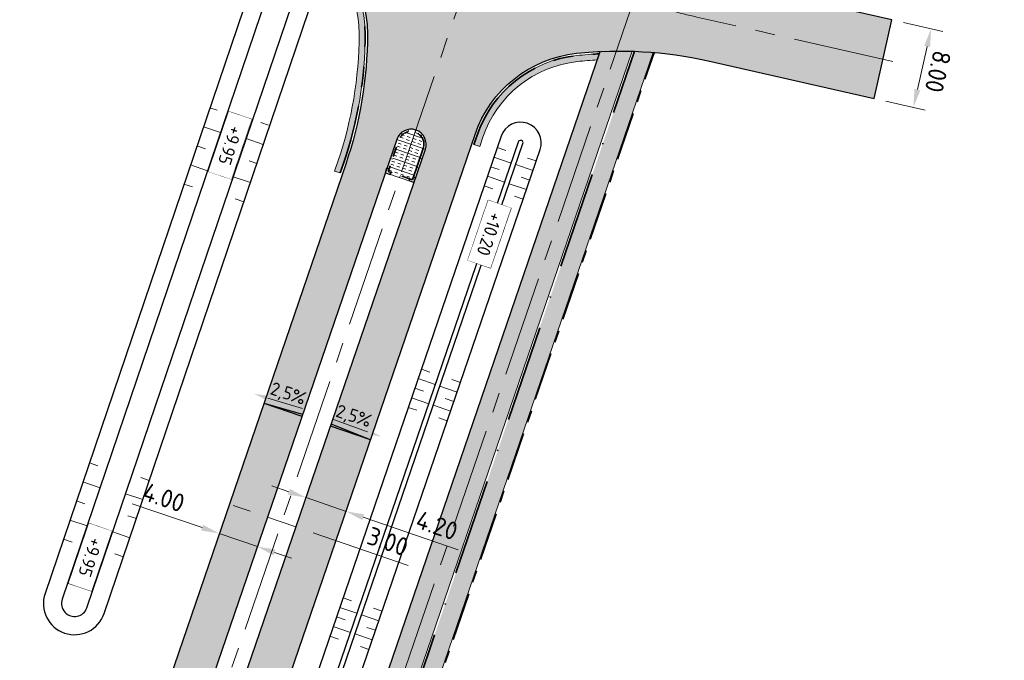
# Model space of a CAD drawing. Header units: metres. Extents: x 232559 to 234458, y 552925 to 554400.
# Tile 15 of 45: x 233180 to 233278, y 553568 to 553631. Entities that reach past the tile are written whole.
import ezdxf
from ezdxf.enums import TextEntityAlignment as Align

# ---------------------------------------------------------------- set-up
doc = ezdxf.new("R2010")
doc.units = ezdxf.units.M
for name, pattern in [('AM-AS', [16, 10, -2, 2, -2]), ('VH-GELEIDEBAND_70X200', [20, 12, -4, 0, -4]), ('VH-OPSLUITBAND_80X200', [14, 8, -2, 2, -2]), ('VH-RWSBAND', [24, 10, -2, 2, -2, 2, -2, 2, -2])]:
    doc.linetypes.add(name, pattern=pattern)
doc.layers.get('Defpoints').update_dxf_attribs({"color": 241})
for name, color, linetype, lineweight in [('N-AL-HOOGTELABEL-S', 7, 'Continuous', 9), ('N-WE-AM-AS_WEG-G', 7, 'AM-AS', 13), ('N-WE-GW-WATERGANG_BODEM-G', 144, 'Continuous', 25), ('N-WE-VH-KANTOPSLUITING_DEELSTREEP-G', 7, 'Continuous', 9), ('N-WE-VH-KANTOPSLUITING_ELEMENT_HOEKSTUK-S', 7, 'Continuous', 25), ('N-WE-VH-KANTOPSLUITING_VOORKANTBAND-G', 7, 'Continuous', 13), ('N-WE-VH-KANTVERHARDING-G', 7, 'Continuous', 25), ('N-WE-VH-KANTVERHARDING-GV', 7, 'Continuous', 25), ('N-WE-VH-KANTVERHARDING_BOCHTVERBREDING-A', 254, 'Continuous', 25), ('N-WE-VH-KANTVERHARDING_BOCHTVERBREDING-G', 251, 'Continuous', 18), ('N-WE-VH-M', 7, 'Continuous', 18), ('N-WE-VH-VERHARDING_BETON_CRETEPRINT-A', 241, 'Continuous', 5), ('N-WE-VH-VERHARDING_MIDDENGELEIDER-S', 7, 'Continuous', 25), ('X-XX-AL-AFSCHOT-S', 7, 'Continuous', 25)]:
    doc.layers.add(name, color=color, linetype=linetype, lineweight=lineweight)
for name, color, linetype, lineweight, true_color in [('N-WE-GW-GRONDWERK-S', 7, 'Continuous', 18, 0x004c00), ('N-WE-GW-TALUDARCERING_KORT-G', 7, 'Continuous', 18, 0x004c00), ('N-WE-GW-TALUDARCERING_LANG-G', 7, 'Continuous', 13, 0x004c00), ('N-WE-GW-WATERGANG_INSTEEK-G', 7, 'Continuous', 25, 0x004c00), ('N-WE-VH-KANTOPSLUITING_GELEIDEBAND_70X200-G', 20, 'VH-GELEIDEBAND_70X200', 35, 0xff3f00), ('N-WE-VH-KANTOPSLUITING_OPSLUITBAND_80X200-G', 150, 'VH-OPSLUITBAND_80X200', 35, 0x007fff), ('N-WE-VH-KANTOPSLUITING_TROTTOIRBAND_RWS_115-225x250-G', 7, 'VH-RWSBAND', 35, 0x2db300), ('N-WE-VH-VERHARDING_ASFALT_HOOFDRIJBAAN-A', 7, 'Continuous', 5, 0xc7c7c7), ('N-WE-VH-VERHARDING_ASFALT_ROOD-A', 7, 'Continuous', 5, 0xc99292), ('N-WE-VH-VERHARDING_TEGEL-A', 250, 'Continuous', 5, 0x333333)]:
    doc.layers.add(name, color=color, linetype=linetype, lineweight=lineweight, true_color=true_color)
doc.styles.add('NLCS-ISO', font='NLCS-ISO.ttf')
doc.styles.add('NLCS-ISO-ANNOTATIEF-T18', font='NLCS-ISO.ttf', dxfattribs={"height": 1.8})
doc.dimstyles.new('NLCS-ANNOTATIEF-T18-PIJL_A_L2_H2', dxfattribs={"dimtxt": 1.8, "dimasz": 1.8, "dimexe": 2, "dimexo": 2, "dimgap": 0.7, "dimtad": 1, "dimzin": 0, "dimdsep": 46, "dimtxsty": 'NLCS-ISO-ANNOTATIEF-T18', "dimcen": 0, "dimdle": 2, "dimse1": 1, "dimse2": 1, "dimclrd": 256, "dimclre": 251, "dimazin": 0, "dimtfac": 1, "dimtofl": 0, "dimtmove": 0, "dimatfit": 3, "dimfxl": 2, "dimtfillclr": 256, "dimtolj": 1, "dimtzin": 0, "dimlwd": 9, "dimlwe": 9, "dimarcsym": 0})
doc.dimstyles.new('NLCS-ANNOTATIEF-T18-PIJL_L2_H2_A', dxfattribs={"dimtxt": 1.8, "dimasz": 1.8, "dimexe": 1.2, "dimexo": 1.2, "dimgap": 0.7, "dimtad": 1, "dimzin": 0, "dimdsep": 46, "dimtxsty": 'NLCS-ISO-ANNOTATIEF-T18', "dimcen": 0, "dimdle": 2, "dimclrd": 7, "dimclre": 251, "dimclrt": 7, "dimazin": 0, "dimtfac": 1, "dimtofl": 0, "dimtmove": 0, "dimatfit": 3, "dimfxl": 2, "dimtfillclr": 256, "dimtolj": 1, "dimtzin": 0, "dimlwd": 9, "dimlwe": 9, "dimarcsym": 0})

# ---------------------------------------------------------------- blocks, each defined once
blk = doc.blocks.new('S04')
at = {"layer": 'N-WE-GW-TALUDARCERING_KORT-G'}
for p, q in [((0, 0.501744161), (0.5017441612, 0.5018410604)), ((0, 0), (0.5017441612, 0)), ((0, -0.5017441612), (0.5018410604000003, -0.5017441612))]:
    blk.add_line(p, q, dxfattribs=at)
at = {"layer": 'N-WE-GW-TALUDARCERING_LANG-G'}
for p, q in [((0, 0.2508720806), (1.003585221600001, 0.2508720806)), ((0, -0.2508720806), (1.003585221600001, -0.2508720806))]:
    blk.add_line(p, q, dxfattribs=at)
blk = doc.blocks.new('S afschot 2.5%')
at = {"color": 7, "linetype": 'Continuous', "lineweight": 18}
blk.add_lwpolyline([(-2.499618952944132, 0.7375095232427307), (2.499618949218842, 0.862490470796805)], dxfattribs=at)
at = {"color": 7, "linetype": 'Continuous'}
blk.add_solid([(-2.491288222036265, 0.4042803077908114), (-4.498994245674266, 0.6875251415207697), (-2.507949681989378, 1.070738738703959)], dxfattribs=at)
at = {"style": 'NLCS-ISO'}
blk.add_text('2,5%%%', height=1.8, dxfattribs=at).set_placement((-1.862645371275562e-09, 0.7999999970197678), align=Align.BOTTOM_CENTER)
blk = doc.blocks.new('Symbool afschot 2.5% driehoek')
h = blk.add_hatch(color=256)
h.dxf.hatch_style = 1
h.paths.add_polyline_path([(0.04999999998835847, 0), (0, 0), (-2.91038304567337e-11, 1)])
for q in [(0, 0), (0.04999999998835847, 0)]:
    blk.add_line((-2.91038304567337e-11, 1), q)
blk = doc.blocks.new('*U5')
at = {"color": 7, "linetype": 'Continuous', "lineweight": 18}
blk.add_lwpolyline([(2.499618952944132, 0.7375095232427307), (-2.499618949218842, 0.862490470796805)], dxfattribs=at)
at = {"color": 7, "linetype": 'Continuous'}
blk.add_solid([(2.491288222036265, 0.4042803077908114), (4.498994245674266, 0.6875251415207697), (2.507949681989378, 1.070738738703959)], dxfattribs=at)
at = {"style": 'NLCS-ISO'}
blk.add_text('2,5%%%', height=1.8, dxfattribs=at).set_placement((-1.862645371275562e-09, 0.7999999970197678), align=Align.BOTTOM_CENTER)
blk = doc.blocks.new('SVH-KANTOPSLUITING_HOEK_UITWENDIG_115-225')
for p, q in [((0, 0), (0, 0.5000000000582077)), ((0, 0.5000000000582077), (0.225, 0.5000000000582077)), ((0, 0), (0.5, 5.820766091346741e-11)), ((0.225, 0.2250000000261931), (0.225, 0.5000000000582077)), ((0.225, 0.2250000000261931), (0.4999999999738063, 0.2250000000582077)), ((0.5000000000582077, 5.820766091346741e-11), (0.4999999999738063, 0.2250000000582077))]:
    blk.add_line(p, q)
blk = doc.blocks.new('MIDDENGELEIDER')
at = {"layer": 'N-WE-VH-VERHARDING_BETON_CRETEPRINT-A', "lineweight": 9}
h = blk.add_hatch(dxfattribs=at)
h.set_pattern_fill('AVH-BETON_GEWAPEND', color=251, scale=0.25, angle=-1.272221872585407e-14, pattern_type=2)
h.set_pattern_definition([(360, (129.1815211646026, 44.42226556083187), (2.296212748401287e-16, 0.9375), []), (360, (129.1815211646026, 44.73476556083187), (2.296212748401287e-16, 0.9375), [0.3125, -0.3125]), (360, (129.1815211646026, 45.04726556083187), (2.296212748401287e-16, 0.9375), [0.3125, -0.3125])])
edge = h.paths.add_edge_path()
edge.add_line((1.274999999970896, 3.275000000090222), (-1.274999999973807, 3.275000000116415))
edge.add_line((-1.274999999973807, 3.275000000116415), (-1.279999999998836, 4.440892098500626e-16))
edge.add_arc((-1.101532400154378e-16, 0.005009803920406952), 1.2800098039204, 180.2242493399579, 359.7757506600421)
edge.add_line((1.279999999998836, 0), (1.274999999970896, 3.275000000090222))
at = {"layer": 'N-WE-VH-KANTOPSLUITING_DEELSTREEP-G'}
for p, q in [((0, 3.500000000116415), (0, 3.280000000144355)), ((-1.5, 2), (-1.279999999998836, 2)), ((1.5, 2), (1.279999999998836, 2)), ((-1.5, 1), (-1.279999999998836, 1)), ((1.5, 1), (1.279999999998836, 1)), ((-1.5, 0), (-1.279999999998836, 0)), ((1.5, 0), (1.279999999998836, 0)), ((-1.108521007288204, -0.6349950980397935), (-1.299046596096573, -0.7449950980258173)), ((1.108521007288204, -0.6349950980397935), (1.299046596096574, -0.7449950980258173)), ((-0.6400041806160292, -1.103511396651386), (-0.7500041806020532, -1.294036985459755)), ((1.587271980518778e-16, -1.274999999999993), (2.38524477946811e-16, -1.494999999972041)), ((0.6400041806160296, -1.103511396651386), (0.7500041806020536, -1.294036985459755))]:
    blk.add_line(p, q, dxfattribs=at)
at = {"layer": 'N-WE-VH-KANTOPSLUITING_TROTTOIRBAND_RWS_115-225x250-G', "ltscale": 0.5, "flags": 128}
blk.add_lwpolyline([(-1.279999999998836, 3.280000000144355), (-1.279999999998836, 0, 0.9960937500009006), (1.279999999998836, 0), (1.279999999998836, 3.280000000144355), (-1.279999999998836, 3.280000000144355)], format="xyb", close=True, dxfattribs=at)
at = {"layer": 'N-WE-VH-KANTOPSLUITING_VOORKANTBAND-G', "ltscale": 0.5, "flags": 128}
blk.add_lwpolyline([(-1.5, 3.500000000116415), (-1.5, 0, 0.9966666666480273), (1.5, 0), (1.5, 3.500000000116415)], format="xyb", close=True, dxfattribs=at)
at = {"layer": 'N-WE-VH-KANTOPSLUITING_ELEMENT_HOEKSTUK-S'}
for p, rotation in [((-1.5, 3.500000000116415), 270), ((1.499999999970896, 3.500000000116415), 180)]:
    blk.add_blockref('SVH-KANTOPSLUITING_HOEK_UITWENDIG_115-225', p, dxfattribs=dict(at, rotation=rotation))
blk = doc.blocks.new('*D128')
at = {"layer": 'Defpoints', "color": 0, "transparency": 16777216}
for p in [(233266.6473164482, 553631.0964762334), (233264.8850000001, 553623.2930000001), (233268.7862671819, 553622.4119481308)]:
    blk.add_point(p, dxfattribs=at)
at = {"layer": 'N-WE-VH-M', "color": 251, "lineweight": 9, "transparency": 16777216}
for p, q in [((233267.8178378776, 553630.8321287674), (233271.7191050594, 553629.951076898)), ((233266.0555214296, 553623.028652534), (233269.9567886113, 553622.1476006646))]:
    blk.add_line(p, q, dxfattribs=at)
at = {"layer": 'N-WE-VH-M', "color": 7, "lineweight": 9, "transparency": 16777216}
blk.add_line((233270.1520624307, 553628.4596422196), (233269.1827883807, 553624.1677302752), dxfattribs=at)
at = {"layer": 'N-WE-VH-M', "color": 7, "transparency": 16777216}
for points in [[(233270.4446927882, 553628.393555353), (233269.8594320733, 553628.525729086), (233270.5485836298, 553630.2154243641)], [(233269.4754187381, 553624.1016434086), (233268.8901580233, 553624.2338171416), (233268.7862671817, 553622.4119481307)]]:
    blk.add_solid(points, dxfattribs=at)
at = {"layer": 'N-WE-VH-M', "color": 7, "transparency": 16777216, "insert": (233271.2281206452, 553625.9612229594), "char_height": 1.8, "attachment_point": 5, "rotation": 257.2739594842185, "style": 'NLCS-ISO-ANNOTATIEF-T18'}
blk.add_mtext('\\A1;8.00', dxfattribs=at)
blk = doc.blocks.new('*D106')
at = {"layer": 'Defpoints', "color": 0, "transparency": 16777216}
for p in [(233199.855237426, 553580.1627139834), (233203.6198345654, 553578.8103913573), (233203.6226949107, 553578.8187407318)]:
    blk.add_point(p, dxfattribs=at)
at = {"layer": 'N-WE-VH-M', "lineweight": 9, "transparency": 16777216}
for p, q in [((233198.1331858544, 553580.6900184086), (233191.1893566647, 553583.0688492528)), ((233205.3226809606, 553578.2270268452), (233207.0255273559, 553577.643662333))]:
    blk.add_line(p, q, dxfattribs=at)
at = {"layer": 'N-WE-VH-M', "transparency": 16777216}
for points in [[(233198.2304132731, 553580.9738261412), (233198.0359584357, 553580.406210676), (233199.8360322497, 553580.1066538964)], [(233205.4199083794, 553578.5108345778), (233205.225453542, 553577.9432191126), (233203.6198345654, 553578.8103913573)]]:
    blk.add_solid(points, dxfattribs=at)
at = {"layer": 'N-WE-VH-M', "color": 0, "transparency": 16777216, "insert": (233194.3283942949, 553583.684757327), "char_height": 1.8, "attachment_point": 5, "rotation": 341.0894634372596, "style": 'NLCS-ISO-ANNOTATIEF-T18'}
blk.add_mtext('\\A1;4.00', dxfattribs=at)
blk = doc.blocks.new('*D107')
at = {"layer": 'Defpoints', "color": 0, "transparency": 16777216}
for p in [(233208.455791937, 553583.6689664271), (233212.4291001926, 553582.3077825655), (233212.4291001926, 553582.3077825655)]:
    blk.add_point(p, dxfattribs=at)
at = {"layer": 'N-WE-VH-M', "lineweight": 9, "transparency": 16777216}
for p, q in [((233206.7529455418, 553584.2523309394), (233205.0500991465, 553584.8356954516)), ((233214.1319465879, 553581.7244180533), (233223.5612689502, 553578.4941020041))]:
    blk.add_line(p, q, dxfattribs=at)
at = {"layer": 'N-WE-VH-M', "transparency": 16777216}
for points in [[(233206.8501729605, 553584.536138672), (233206.655718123, 553583.9685232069), (233208.455791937, 553583.6689664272)], [(233214.2291740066, 553582.0082257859), (233214.0347191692, 553581.4406103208), (233212.4291001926, 553582.3077825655)]]:
    blk.add_solid(points, dxfattribs=at)
at = {"layer": 'N-WE-VH-M', "color": 0, "transparency": 16777216, "insert": (233221.4593237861, 553580.9054764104), "char_height": 1.8, "attachment_point": 5, "rotation": 341.0894634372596, "style": 'NLCS-ISO-ANNOTATIEF-T18'}
blk.add_mtext('\\A1;4.20', dxfattribs=at)
blk = doc.blocks.new('*D108')
at = {"layer": 'Defpoints', "color": 0, "transparency": 16777216}
for p in [(233204.6369999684, 553581.7785255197), (233207.4570023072, 553580.7534902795), (233207.4628176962, 553580.7704654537)]:
    blk.add_point(p, dxfattribs=at)
at = {"layer": 'N-WE-VH-M', "lineweight": 9, "transparency": 16777216}
for p, q in [((233202.9160785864, 553582.3091289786), (233201.2132321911, 553582.8924934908)), ((233209.1598487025, 553580.1701257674), (233218.5877635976, 553576.9402918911))]:
    blk.add_line(p, q, dxfattribs=at)
at = {"layer": 'N-WE-VH-M', "transparency": 16777216}
for points in [[(233203.0133060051, 553582.5929367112), (233202.8188511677, 553582.025321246), (233204.6189249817, 553581.7257644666)], [(233209.2570761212, 553580.4539334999), (233209.0626212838, 553579.8863180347), (233207.4570023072, 553580.7534902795)]]:
    blk.add_solid(points, dxfattribs=at)
at = {"layer": 'N-WE-VH-M', "color": 0, "transparency": 16777216, "insert": (233216.5709607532, 553579.3224980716), "char_height": 1.8, "attachment_point": 5, "rotation": 341.0894634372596, "style": 'NLCS-ISO-ANNOTATIEF-T18'}
blk.add_mtext('\\A1;3.00', dxfattribs=at)
blk = doc.blocks.new('SAL-HOOGTELABEL_AANLEG-SO')
blk.add_lwpolyline([(-4.842599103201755, 1.798838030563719), (4.851150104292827, 1.798838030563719), (4.851150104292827, -1.886858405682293), (-4.842599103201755, -1.886858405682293)], close=True)
at = {"style": 'NLCS-ISO'}
blk.add_attdef('HOOGTE', text='', height=2, dxfattribs=at).set_placement((0, 0), align=Align.MIDDLE_CENTER)
blk.add_wipeout([(-4.842599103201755, 1.7988380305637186), (4.851150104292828, 1.7988380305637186), (4.851150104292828, -1.8868584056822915), (-4.842599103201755, -1.8868584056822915)])

msp = doc.modelspace()

# ---------------------------------------------------------------- hatches: boundary and pattern name
at = {"layer": 'N-WE-VH-KANTVERHARDING_BOCHTVERBREDING-A'}
h = msp.add_hatch(color=256, dxfattribs=at)
h.dxf.hatch_style = 1
edge = h.paths.add_edge_path()
edge.add_line((233204.1489345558, 553640.9485253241), (233204.3418103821, 553641.5166792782))
edge.add_line((233204.3418103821, 553641.5166792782), (233206.3407116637, 553640.8380882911))
edge.add_arc((233202.5554846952, 553629.6880801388), 11.77500000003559, -0.09517118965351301, 71.24857524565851, ccw=False)
edge.add_arc((233174.5555233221, 553629.7345895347), 39.7750000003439, 341.08946340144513, 359.9048288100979, ccw=False)
edge.add_line((233212.1836985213, 553616.843854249), (233211.8596071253, 553615.8978284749))
edge.add_line((233211.8596071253, 553615.8978284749), (233211.2919916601, 553616.0922833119))
edge.add_line((233211.2919916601, 553616.0922833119), (233211.6160830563, 553617.0383090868))
edge.add_arc((233174.5555233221, 553629.7345895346), 39.17500000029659, 341.0894634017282, 359.9048288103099)
edge.add_arc((233202.5554846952, 553629.6880801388), 11.1749999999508, 359.9048288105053, 431.2485752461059)
edge.add_line((233206.1478338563, 553640.2699350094), (233204.1489345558, 553640.9485253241))
h = msp.add_hatch(color=256, dxfattribs=at)
h.dxf.hatch_style = 1
edge = h.paths.add_edge_path()
edge.add_line((233237.39877841, 553627.1160044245), (233237.6083989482, 553627.7278887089))
edge.add_arc((233239.5813318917, 553588.0018498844), 39.77500000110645, 92.84317124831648, 96.1075306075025)
edge.add_arc((233236.6022786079, 553615.8429210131), 11.7749999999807, 96.1075306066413, 161.0894634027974)
edge.add_line((233225.4628251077, 553619.6590972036), (233225.1387337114, 553618.7130714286))
edge.add_line((233225.1387337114, 553618.7130714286), (233225.7063491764, 553618.5186165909))
edge.add_line((233225.7063491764, 553618.5186165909), (233226.0304405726, 553619.4646423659))
edge.add_arc((233236.6022786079, 553615.8429210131), 11.17500000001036, 96.10753060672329, 161.0894634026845, ccw=False)
edge.add_arc((233239.5813318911, 553588.0018498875), 39.17499999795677, 93.19376860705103, 96.10753060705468, ccw=False)
at = {"layer": 'N-WE-VH-VERHARDING_ASFALT_HOOFDRIJBAAN-A'}
h = msp.add_hatch(color=256, dxfattribs=at)
h.dxf.hatch_style = 1
edge = h.paths.add_edge_path(flags=16)
edge.add_line((233238.8431109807, 553681.6264790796), (233230.943822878, 553658.5683842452))
edge.add_arc((233232.3644847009, 553658.0869851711), 1.500008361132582, 161.2807672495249, 340.8981595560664)
edge.add_line((233233.7819002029, 553657.5961100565), (233241.6811883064, 553680.6542048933))
edge.add_arc((233240.2605260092, 553681.1356025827), 1.500008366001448, 341.2808231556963, 520.8981037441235)
edge = h.paths.add_edge_path(flags=16)
edge.add_arc((233271.7074764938, 553774.3557767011), 1.50000836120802, 164.2858098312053, 343.9032006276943)
edge.add_arc((232887.5055168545, 553885.6554448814), 401.4984599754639, 343.8444187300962, 352.0661515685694)
edge.add_line((233285.1608708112, 553830.2367401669), (233285.628885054, 553833.7053079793))
edge.add_arc((233284.1416862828, 553833.900922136), 1.500008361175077, 352.5067892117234, 532.1241805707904)
edge.add_line((233282.6558269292, 553834.1064630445), (233282.1878126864, 553830.6378952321))
edge.add_arc((232887.5013877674, 553885.6565838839), 398.5027353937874, 343.84373435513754, 352.0641942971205, ccw=False)
edge.add_line((233270.265800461, 553774.7699999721), (233270.2635313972, 553774.76203726))
edge = h.paths.add_edge_path(flags=16)
edge.add_line((233258.9653892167, 553740.3635948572), (233250.3426869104, 553715.1938472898))
edge.add_arc((233251.7633487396, 553714.7124482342), 1.500008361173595, 161.2807679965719, 340.8981588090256)
edge.add_line((233253.1807642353, 553714.2215731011), (233261.803466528, 553739.3913206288))
edge.add_arc((233260.3828047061, 553739.8727197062), 1.500008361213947, 341.2807671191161, 520.8981580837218)
edge = h.paths.add_edge_path(flags=16)
edge.add_arc((234470.475400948, 552921.1637758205), 1411.277274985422, 162.0659295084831, 164.4612733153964, ccw=False)
edge.add_arc((233126.3416874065, 553356.1858418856), 1.500008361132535, 342.2158700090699, 521.8332620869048)
edge.add_arc((234458.2256546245, 552924.8473599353), 1401.488492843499, 162.0549104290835, 164.4722926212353)
edge.add_arc((233109.3367418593, 553299.6359526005), 1.500008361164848, 164.6940441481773, 344.311435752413)
edge = h.paths.add_edge_path(flags=16)
edge.add_line((233152.7243747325, 553435.0058946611), (233170.2517599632, 553481.8816119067))
edge.add_arc((232796.991217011, 553621.4481446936), 398.4999999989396, 339.4986351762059, 341.0894634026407)
edge.add_line((233173.9824883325, 553492.2977232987), (233181.1625168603, 553513.2562927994))
edge.add_arc((233182.579932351, 553512.7654176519), 1.500008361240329, -18.719231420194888, 160.8981582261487, ccw=False)
edge.add_line((233184.0005941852, 553512.2840186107), (233176.8205656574, 553491.32544911))
edge.add_arc((232796.9912170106, 553621.4481446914), 401.4999999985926, 339.4986351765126, 341.08946340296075, ccw=False)
edge.add_line((233173.0617515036, 553480.8309228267), (233155.5343662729, 553433.9552055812))
edge.add_arc((233154.1311245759, 553434.4852412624), 1.500008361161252, 159.6899393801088, 339.3073309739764, ccw=False)
edge = h.paths.add_edge_path(flags=16)
edge.add_line((233288.7409870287, 554100.2030049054), (233287.2648016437, 553983.1308973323))
edge.add_arc((233288.7647455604, 553983.1169929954), 1.500008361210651, 179.4688888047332, 359.0862801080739)
edge.add_line((233290.2645631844, 553983.0930727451), (233291.7407485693, 554100.1651803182))
edge.add_arc((233290.2408005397, 554100.1787584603), 1.500009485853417, 359.4813493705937, 539.0738195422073)
edge = h.paths.add_edge_path(flags=16)
edge.add_line((233288.8319004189, 553873.9156854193), (233288.9171638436, 553877.3046130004))
edge.add_arc((233110.1728694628, 553881.9064760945), 178.8035232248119, 358.5252166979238, 359.5434362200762)
edge.add_line((233288.970715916, 553880.4816879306), (233289.2599437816, 553903.4195358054))
edge.add_arc((233287.7599998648, 553903.4334401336), 1.500008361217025, 359.4688891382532, 539.0862797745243)
edge.add_line((233286.2601822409, 553903.4573603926), (233285.9709543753, 553880.519512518))
edge.add_arc((233108.5407243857, 553881.9357574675), 177.4358821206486, 358.5287614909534, 359.5426758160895, ccw=False)
edge.add_line((233285.9181128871, 553877.3800673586), (233285.8328494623, 553873.9911397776))
edge.add_arc((233287.3325009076, 553873.9584193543), 1.500008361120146, 178.7500797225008, 358.3674721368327)
edge = h.paths.add_edge_path(flags=16)
edge.add_line((233217.4679331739, 553619.232137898), (233192.6325521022, 553546.7374314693))
edge.add_arc((233194.0532139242, 553546.2560323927), 1.500008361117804, 161.2807671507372, 340.8981596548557)
edge.add_line((233195.470629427, 553545.7651572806), (233220.3060104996, 553618.2598637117))
edge.add_arc((233218.8853486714, 553618.7412627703), 1.500008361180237, 341.280767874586, 520.8981590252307)
edge = h.paths.add_edge_path()
edge.add_line((233383.3948392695, 554231.8195223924), (233383.3948392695, 554236.3196870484))
edge.add_line((233383.3948392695, 554236.3196870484), (233370.3008999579, 554236.207676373))
edge.add_arc((233370.9725897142, 554157.7105501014), 78.50000000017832, 90.49026060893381, 179.2775844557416)
edge.add_line((233292.478829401, 554158.7002934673), (233292.1827528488, 554135.2192955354))
edge.add_arc((233290.6829352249, 554135.2432157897), 1.500008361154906, 179.4688889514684, 359.0862799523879, ccw=False)
edge.add_line((233289.1829913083, 554135.2571201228), (233289.4790678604, 554158.7381180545))
edge.add_arc((233370.9725897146, 554157.7105501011), 81.50000000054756, 90.49026060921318, 179.2775844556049, ccw=False)
edge.add_line((233370.2752302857, 554239.2075665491), (233383.3948392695, 554239.3197968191))
edge.add_line((233383.3948392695, 554239.3197968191), (233383.3987201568, 554243.819994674))
edge.add_line((233383.3987201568, 554243.819994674), (233370.2367257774, 554243.7074018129))
edge.add_arc((233370.9725897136, 554157.7105501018), 85.99999999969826, 90.49026060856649, 179.2775844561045)
edge.add_line((233284.9794255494, 554158.7948549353), (233284.6455244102, 554132.3140954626))
edge.add_arc((233272.6464789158, 554132.4653348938), 11.9999985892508, 358.83315250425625, 359.277865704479, ccw=False)
edge.add_arc((233272.6441303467, 554132.2791883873), 12.00000000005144, 288.11678142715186, 359.7220163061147, ccw=False)
edge.add_arc((233263.9373955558, 554158.8910798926), 40.00000000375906, 269.27758445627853, 288.1167814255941, ccw=False)
edge.add_line((233263.4330677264, 554118.8942593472), (233259.3492775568, 554118.9457526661))
edge.add_line((233259.3492775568, 554118.9457526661), (233258.1891597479, 554110.959744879))
edge.add_line((233258.1891597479, 554110.959744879), (233271.3731336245, 554110.793505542))
edge.add_arc((233271.2218352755, 554098.7944593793), 12.00000000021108, 18.1167814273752, 89.27758445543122, ccw=False)
edge.add_arc((233244.6099437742, 554090.0877245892), 39.9999999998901, -0.7224155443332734, 18.116781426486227, ccw=False)
edge.add_line((233284.6067643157, 554089.5833967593), (233283.2272950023, 553980.1815685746))
edge.add_arc((233271.2282488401, 553980.3328669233), 11.99999999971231, 288.64532879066, 359.27758445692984, ccw=False)
edge.add_arc((233262.2763961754, 554006.8633085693), 40.0000000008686, 269.8061318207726, 288.6453287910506, ccw=False)
edge.add_line((233262.1410509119, 553966.8635375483), (233258.917836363, 553966.8744437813))
edge.add_line((233258.917836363, 553966.8744437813), (233258.5090641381, 553958.8759513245))
edge.add_line((233258.5090641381, 553958.8759513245), (233269.4898461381, 553958.73749247))
edge.add_arc((233269.3385477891, 553946.7384463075), 11.9999999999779, 17.900033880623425, 89.27758445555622, ccw=False)
edge.add_arc((233242.6939095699, 553938.1324452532), 39.99999999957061, -0.7224155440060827, 17.90003388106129, ccw=False)
edge.add_line((233282.6907301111, 553937.6281174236), (233281.9726850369, 553880.6819838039))
edge.add_arc((232887.504042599, 553885.6559170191), 394.4999998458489, 357.8787414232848, 359.27758445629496, ccw=False)
edge.add_arc((233269.741926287, 553871.4978749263), 11.99999999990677, 276.26086459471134, 357.87874142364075, ccw=False)
edge.add_arc((233266.6883759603, 553899.3308738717), 39.99999999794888, 257.65672900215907, 276.26086459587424, ccw=False)
edge.add_line((233258.1376475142, 553860.2554974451), (233253.5855078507, 553861.2516263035))
edge.add_line((233253.5855078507, 553861.2516263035), (233252.2661928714, 553853.3510268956))
edge.add_line((233252.2661928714, 553853.3510268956), (233268.0977294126, 553849.886666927))
edge.add_arc((233265.5325108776, 553838.1640539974), 12.00000000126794, 10.986504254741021, 77.65672899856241, ccw=False)
edge.add_arc((233238.0456920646, 553832.8278763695), 40.00000000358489, -8.570212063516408, 10.986504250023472, ccw=False)
edge.add_arc((232887.5040424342, 553885.6559170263), 394.500000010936, 341.0894634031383, 351.4297879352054, ccw=False)
edge.add_line((233260.7112106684, 553757.8018612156), (233245.5879523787, 553713.6569307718))
edge.add_arc((233234.2356430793, 553717.546027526), 11.99999999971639, 276.9945347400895, 341.0894634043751, ccw=False)
edge.add_arc((233230.8259524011, 553745.3376451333), 39.99999999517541, 261.25770785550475, 276.9945347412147, ccw=False)
edge.add_line((233224.7463354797, 553705.8023664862), (233223.0745871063, 553697.9134248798))
edge.add_line((233223.0745871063, 553697.9134248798), (233224.2877538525, 553697.6558123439))
edge.add_arc((233221.8133919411, 553685.9136859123), 12.00000000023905, -0.07133962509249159, 78.1004309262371, ccw=False)
edge.add_arc((233193.813413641, 553685.9485490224), 40.00000000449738, 341.08946340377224, 359.92866037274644, ccw=False)
edge.add_line((233231.6544446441, 553672.9848931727), (233226.1890888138, 553657.0314690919))
edge.add_arc((233214.8367795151, 553660.9205658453), 11.99999999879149, 270.31384081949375, 341.08946340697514, ccw=False)
edge.add_arc((233214.6834087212, 553688.9201457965), 39.9999999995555, 259.0733274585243, 270.31384082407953, ccw=False)
edge.add_line((233207.1013068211, 553649.6453226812), (233204.414138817, 553641.729737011))
edge.add_line((233204.414138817, 553641.729737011), (233206.4130408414, 553641.0511457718))
edge.add_arc((233202.5554846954, 553629.6880801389), 11.99999999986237, -0.09517119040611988, 71.2485752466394, ccw=False)
edge.add_arc((233174.5555233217, 553629.7345895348), 40.00000000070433, 341.0894634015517, 359.904828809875, ccw=False)
edge.add_line((233212.3965543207, 553616.7709336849), (233170.1983852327, 553493.5940888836))
edge.add_arc((232796.991217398, 553621.4481445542), 394.4999995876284, 339.4986351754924, 341.0894634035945, ccw=False)
edge.add_line((233166.505104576, 553483.28253068), (233147.8846569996, 553433.483497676))
edge.add_arc((233136.6446908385, 553437.6862539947), 11.99999999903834, 268.33783214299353, 339.49863518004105, ccw=False)
edge.add_arc((233137.456865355, 553465.6744724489), 39.99999999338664, 249.4986351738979, 268.33783214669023, ccw=False)
edge.add_line((233123.4476776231, 553428.2079185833), (233112.4234840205, 553432.3299949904))
edge.add_line((233112.4234840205, 553432.3299949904), (233110.6451300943, 553424.4539915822))
edge.add_line((233110.6451300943, 553424.4539915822), (233127.7942505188, 553418.0417325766))
edge.add_arc((233123.591494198, 553406.8017664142), 12.00000000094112, -0.8344186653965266, 69.49863517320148, ccw=False)
edge.add_arc((233095.5944634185, 553407.2095258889), 40.0000000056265, 340.5064054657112, 359.16558132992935, ccw=False)
edge.add_arc((234458.2366741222, 552924.8440463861), 1405.500000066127, 160.5064054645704, 165.1608938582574)
edge.add_line((233099.6117662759, 553284.8004464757), (233092.6752564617, 553255.3994536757))
edge.add_line((233092.6752564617, 553255.3994536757), (233091.0809289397, 553248.58331763))
edge.add_line((233091.0809289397, 553248.58331763), (233095.9495792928, 553247.444516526))
edge.add_line((233095.9495792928, 553247.444516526), (233096.1772452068, 553248.4184059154))
edge.add_arc((233096.518756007, 553249.8789192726), 1.499909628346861, 166.8325995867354, 256.8390316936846, ccw=False)
edge.add_line((233095.0582809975, 553250.22059403), (233096.0860600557, 553254.613594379))
edge.add_arc((233906.1433038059, 553060.849929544), 832.9088161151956, 165.7741364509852, 166.5477504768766, ccw=False)
edge.add_arc((233100.2296296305, 553265.1628194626), 1.500008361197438, -13.877530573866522, 165.7093191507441, ccw=False)
edge.add_arc((233925.3302583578, 553056.1233553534), 849.6689466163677, 165.7826359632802, 166.5393129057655)
edge.add_line((233099.0018301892, 553253.9077016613), (233102.4176006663, 553253.1470107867))
edge.add_line((233102.4176006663, 553253.1470107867), (233106.2073716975, 553266.7456090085))
edge.add_arc((233117.7668680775, 553263.5241119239), 12.00000000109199, 98.46671721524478, 164.4274651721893, ccw=False)
edge.add_arc((233121.8894445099, 553235.8292682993), 39.99999999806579, 79.62752023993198, 98.46671721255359, ccw=False)
edge.add_line((233129.0913123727, 553275.175590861), (233159.1338229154, 553269.6766731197))
edge.add_line((233159.1338229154, 553269.6766731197), (233160.574196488, 553277.5459376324))
edge.add_line((233160.574196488, 553277.5459376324), (233126.0042255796, 553283.8735521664))
edge.add_arc((233128.1647859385, 553295.6774489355), 11.99999999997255, 183.0718552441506, 259.627520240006, ccw=False)
edge.add_arc((233156.1245531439, 553297.1779215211), 40.00000000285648, 164.0423255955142, 183.0718552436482, ccw=False)
edge.add_arc((234458.2366841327, 552924.8440433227), 1394.300010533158, 161.9323812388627, 164.0423255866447, ccw=False)
edge.add_arc((233144.0962816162, 553353.5494451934), 12.0000000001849, 89.88037590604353, 161.9323812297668, ccw=False)
edge.add_arc((233144.037822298, 553325.5495062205), 39.99999999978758, 71.04117893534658, 89.88037590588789, ccw=False)
edge.add_line((233157.0333630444, 553363.379599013), (233175.1461170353, 553357.1574352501))
edge.add_line((233175.1461170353, 553357.1574352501), (233176.6028173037, 553365.1158982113))
edge.add_line((233176.6028173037, 553365.1158982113), (233152.3911867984, 553373.433171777))
edge.add_arc((233156.2898490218, 553384.7821996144), 11.99999999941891, 179.1939367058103, 251.0411789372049, ccw=False)
edge.add_arc((233184.2848984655, 553384.3886927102), 39.99781493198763, 160.1638824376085, 179.1944613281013, ccw=False)
edge.add_arc((234458.2366756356, 552924.8440458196), 1394.300001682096, 159.498635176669, 160.1644070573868, ccw=False)
edge.add_line((233152.246272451, 553413.1693077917), (233176.9957396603, 553479.3599581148))
edge.add_arc((232796.9912174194, 553621.4481445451), 405.6999995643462, 339.498635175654, 341.0894634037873)
edge.add_line((233180.7938739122, 553489.9642652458), (233188.9434714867, 553513.753015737))
edge.add_arc((233200.2957807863, 553509.8639189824), 12.0000000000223, 96.10748340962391, 161.0894634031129, ccw=False)
edge.add_arc((233203.2748111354, 553482.0228454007), 40.00000000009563, 77.26828643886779, 96.10748340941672, ccw=False)
edge.add_line((233212.0902565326, 553521.0393537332), (233225.7077712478, 553517.9625930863))
edge.add_line((233225.7077712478, 553517.9625930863), (233227.4708274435, 553525.7659021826))
edge.add_line((233227.4708274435, 553525.7659021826), (233210.0433164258, 553529.7034988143))
edge.add_arc((233212.6879500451, 553541.4084513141), 12.00000000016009, 179.9286603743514, 257.2682864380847, ccw=False)
edge.add_arc((233240.6879283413, 553541.3735882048), 40.00000000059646, 161.0894634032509, 179.9286603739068, ccw=False)
edge.add_line((233202.8468973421, 553554.3372440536), (233225.2499693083, 553619.7320177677))
edge.add_arc((233236.6022786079, 553615.842921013), 12.0000000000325, 96.10753060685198, 161.089463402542, ccw=False)
edge.add_arc((233239.5813318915, 553588.0018498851), 40.00000000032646, 77.26833363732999, 96.10753060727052, ccw=False)
edge.add_line((233248.3967451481, 553627.0183654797), (233264.8851009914, 553623.29297718))
edge.add_line((233264.8851009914, 553623.29297718), (233266.6473164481, 553631.0964762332))
edge.add_line((233266.6473164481, 553631.0964762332), (233246.3497244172, 553635.6825254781))
edge.add_arc((233248.9943483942, 553647.3874801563), 11.99999999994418, 179.9280306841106, 257.26833363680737, ccw=False)
edge.add_arc((233276.9943263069, 553647.3523093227), 40.00000000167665, 161.0894634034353, 179.9280306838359, ccw=False)
edge.add_line((233239.1532953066, 553660.3159651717), (233266.7483078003, 553740.8631739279))
edge.add_arc((233278.1008748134, 553736.9748295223), 12.00000000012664, 95.90662175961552, 161.0932605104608, ccw=False)
edge.add_arc((233280.9822846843, 553709.1234834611), 40.00000000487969, 77.0674247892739, 95.90662175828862, ccw=False)
edge.add_line((233289.934455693, 553748.1088478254), (233292.9078006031, 553747.4260815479))
edge.add_line((233292.9078006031, 553747.4260815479), (233295.1107104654, 553757.1804901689))
edge.add_line((233295.1107104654, 553757.1804901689), (233287.9003680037, 553758.8361940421))
edge.add_arc((233290.5860193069, 553770.5318033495), 11.9999999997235, 183.5077938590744, 257.0674247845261, ccw=False)
edge.add_arc((233318.5335608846, 553772.244964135), 40.00000000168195, 165.2586584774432, 183.5077938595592, ccw=False)
edge.add_arc((232887.5040424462, 553885.6559170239), 405.6999999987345, 345.2586584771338, 352.9955194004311)
edge.add_arc((233302.0865878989, 553834.718671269), 12.00000000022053, 108.80191445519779, 172.9955193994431, ccw=False)
edge.add_arc((233311.1109130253, 553808.2127935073), 39.99999999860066, 89.96271748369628, 108.80191445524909, ccw=False)
edge.add_line((233311.13694113, 553848.2127850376), (233329.5025161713, 553848.2008345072))
edge.add_line((233329.5025161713, 553848.2008345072), (233329.5025161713, 553856.2008362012))
edge.add_line((233329.5025161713, 553856.2008362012), (233306.3333824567, 553856.2159124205))
edge.add_arc((233306.3411064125, 553868.2159099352), 12.00000000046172, 197.0632672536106, 269.9631208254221, ccw=False)
edge.add_arc((233333.1085836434, 553876.4318799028), 39.99999999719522, 178.8141437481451, 197.0632672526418, ccw=False)
edge.add_arc((232887.5040428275, 553885.6559170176), 405.6999996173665, 358.8141437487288, 359.277584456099)
edge.add_line((233293.1717947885, 553880.5407720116), (233293.4973713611, 553906.3613335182))
edge.add_arc((233305.4964175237, 553906.2100351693), 12.00000000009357, 108.80191445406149, 179.277584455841, ccw=False)
edge.add_arc((233314.5207426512, 553879.7041573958), 40.000000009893, 89.96271748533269, 108.8019144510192, ccw=False)
edge.add_line((233314.5467707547, 553919.7041489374), (233329.7282889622, 553919.6942702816))
edge.add_line((233329.7282889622, 553919.6942702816), (233329.7334945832, 553927.694268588))
edge.add_line((233329.7334945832, 553927.694268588), (233307.4111207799, 553927.7087938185))
edge.add_arc((233307.4189292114, 553939.7087912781), 12.00000000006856, 198.1167814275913, 269.96271748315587, ccw=False)
edge.add_arc((233334.0308207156, 553948.4155260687), 40.00000000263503, 179.2775844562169, 198.1167814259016, ccw=False)
edge.add_line((233294.0340001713, 553948.9198538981), (233295.9419387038, 554100.2330882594))
edge.add_arc((234145.874375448, 554089.5161218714), 850.0000002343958, 178.2011683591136, 179.2775844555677, ccw=False)
edge.add_arc((232446.7121341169, 554142.8797634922), 849.9999999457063, 358.2011683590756, 359.277584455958)
edge.add_line((233296.6445705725, 554132.1627971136), (233296.978471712, 554158.6435565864))
edge.add_arc((233370.9725897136, 554157.7105501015), 73.99999999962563, 90.49026060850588, 179.2775844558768, ccw=False)
edge.add_line((233370.3394044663, 554231.7078411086), (233383.3948392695, 554231.8195223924))
at = {"layer": 'N-WE-VH-VERHARDING_ASFALT_ROOD-A'}
h = msp.add_hatch(color=256, dxfattribs=at)
h.dxf.hatch_style = 1
edge = h.paths.add_edge_path()
edge.add_arc((233239.5813318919, 553588.0018498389), 40.00000004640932, 88.15904308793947, 92.71462432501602)
edge.add_line((233237.6868755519, 553627.9569626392), (233204.9072062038, 553532.2728054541))
edge.add_arc((233212.6879500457, 553541.408451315), 12.00000000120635, 229.5792751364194, 244.3896982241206)
edge.add_line((233207.5009753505, 553530.5873934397), (233240.8663411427, 553627.9812039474))
at = {"layer": 'N-WE-VH-VERHARDING_TEGEL-A'}
h = msp.add_hatch(dxfattribs=at)
h.set_pattern_fill('AVH-TEGEL_300X300_HALFST', color=256, scale=2, pattern_type=2)
h.set_pattern_definition([(251.0894634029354, (233253.1775532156, 553663.3006356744), (0.08935289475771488, -0.6648428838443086), [0.5999999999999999, -0.5999999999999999]), (341.0894634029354, (233253.1775532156, 553663.3006356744), (0.1944548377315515, 0.5676154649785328), [])])
edge = h.paths.add_edge_path()
edge.add_arc((233239.5813318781, 553588.0018496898), 40.00000019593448, 85.2574014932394, 87.85960187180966)
edge.add_line((233241.0752641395, 553627.9739422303), (233207.6831167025, 553530.5019558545))
edge.add_arc((233212.6879500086, 553541.4084512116), 11.99999989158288, 245.3502928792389, 253.9554474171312)
edge.add_line((233209.3713331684, 553529.8758864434), (233242.8885106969, 553627.8648975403))

# ---------------------------------------------------------------- linework, layer by layer
at = {"layer": 'N-WE-AM-AS_WEG-G', "flags": 128}
for points in [[(233093.304663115, 553236.2290259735, -0.03339304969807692), (233146.9072885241, 553415.1656170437), (233171.6567557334, 553481.3562673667, 0.006941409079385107), (233175.401526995, 553491.8115862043), (233265.9143524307, 553756.0193585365, 0.07952767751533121), (233287.4722478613, 553880.6126387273), (233290.9789486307, 554158.7192057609, -0.4080279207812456), (233370.2880651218, 554237.7076214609), (233431.4370744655, 554238.2308656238)], [(233107.2606152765, 553231.6969395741), (233107.3769856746, 553232.1944531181, -0.01875623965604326), (233116.3379933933, 553264.7324238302, 0.01097708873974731), (233121.8792651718, 553283.6957786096, -0.02387336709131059), (233162.1749092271, 553409.4568730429), (233186.9243764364, 553475.6475233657, 0.00694140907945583), (233190.8217471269, 553486.528896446), (233281.3345725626, 553750.736668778, 0.07952767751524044), (233303.770952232, 553880.4071251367), (233306.5410961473, 554100.0994413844, -0.00469678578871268), (233306.8880309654, 554115.8652046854, 0.004696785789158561), (233307.243728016, 554132.0291502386), (233307.5776291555, 554158.5099097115, -0.408027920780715), (233370.4301039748, 554221.1082291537), (233383.3948392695, 554221.2191667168)], [(233266.7415711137, 553626.9743527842), (233247.2581501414, 553631.3764477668, -0.02696694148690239), (233242.0728469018, 553632.8458035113), (233205.6358296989, 553645.3284695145)]]:
    msp.add_lwpolyline(points, format="xyb", dxfattribs=at)
at = {"layer": 'N-WE-GW-TALUDARCERING_KORT-G'}
for points in [[(233204.7197775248, 553620.6477324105), (233203.9629569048, 553620.9070055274)], [(233196.3270162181, 553614.796240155), (233197.1792461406, 553614.5069234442)], [(233202.2800889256, 553613.0451719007), (233201.427859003, 553613.3344886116)], [(233186.9328144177, 553587.1240747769), (233187.7850443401, 553586.8347580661)], [(233192.8858871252, 553585.3730065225), (233192.0336572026, 553585.6623232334)], [(233185.646962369, 553583.3363862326), (233186.4991922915, 553583.0470695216)], [(233191.6000350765, 553581.5853179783), (233190.747805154, 553581.8746346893)]]:
    msp.add_lwpolyline(points, dxfattribs=at)
at = {"layer": 'N-WE-GW-TALUDARCERING_LANG-G'}
for points in [[(233186.2898883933, 553585.2302305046), (233187.9943482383, 553584.651597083)], [(233192.2429611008, 553583.4791622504), (233190.5385012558, 553584.0577956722)]]:
    msp.add_lwpolyline(points, dxfattribs=at)
at = {"layer": 'N-WE-GW-WATERGANG_BODEM-G', "flags": 128}
for points in [[(233205.1636531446, 553635.226606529), (233184.2357445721, 553573.5800122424, 1), (233186.6977421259, 553572.7442084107), (233207.6256506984, 553634.3908026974, 1)], [(233229.5335646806, 553618.9680099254), (233206.9148081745, 553552.94365105, 0.9999999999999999), (233207.387821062, 553552.7816053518), (233230.0065775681, 553618.8059642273, 1)]]:
    msp.add_lwpolyline(points, format="xyb", close=True, dxfattribs=at)
at = {"layer": 'N-WE-GW-WATERGANG_INSTEEK-G', "flags": 128}
msp.add_lwpolyline([(233203.4591932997, 553635.805239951), (233182.5312847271, 553574.1586456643, 1), (233188.4022019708, 553572.1655749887), (233209.3301105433, 553633.8121692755, 0.9999999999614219)], format="xyb", close=True, dxfattribs=at)
msp.add_lwpolyline([(233227.8307182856, 553619.5513744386), (233205.2119617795, 553553.5270155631, 0.9999999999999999), (233209.0906674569, 553552.1982408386), (233231.709423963, 553618.2225997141, 0.9999999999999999), (233227.8307182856, 553619.5513744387)], format="xyb", dxfattribs=at)
at = {"layer": 'N-WE-VH-KANTOPSLUITING_GELEIDEBAND_70X200-G', "ltscale": 0.8, "flags": 128}
msp.add_lwpolyline([(233207.6831167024, 553530.5019558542), (233241.0752641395, 553627.9739422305)], dxfattribs=at)
at = {"layer": 'N-WE-VH-KANTOPSLUITING_OPSLUITBAND_80X200-G', "ltscale": 0.6, "flags": 128}
msp.add_lwpolyline([(233209.4483999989, 553529.8540012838), (233243.0213173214, 553627.8536566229)], dxfattribs=at)
at = {"layer": 'N-WE-VH-KANTOPSLUITING_TROTTOIRBAND_RWS_115-225x250-G', "flags": 128}
for points in [[(233204.3418096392, 553641.5166795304), (233206.3407116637, 553640.8380882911, -0.321756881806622), (233214.3304684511, 553629.6685212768, -0.08228246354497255), (233212.1836985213, 553616.843854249), (233211.8596071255, 553615.8978284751)], [(233225.1387337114, 553618.7130714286), (233225.4628251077, 553619.6590972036, -0.2913878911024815), (233235.3494803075, 553627.5510857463, -0.01424441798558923), (233237.6083989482, 553627.7278887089, -0.01480542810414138)]]:
    msp.add_lwpolyline(points, format="xyb", dxfattribs=at)
at = {"layer": 'N-WE-VH-KANTOPSLUITING_VOORKANTBAND-G', "flags": 128}
for points in [[(233207.5009753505, 553530.5873934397), (233240.8663411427, 553627.9812039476)], [(233209.3713331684, 553529.8758864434), (233242.9391535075, 553627.8606636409)]]:
    msp.add_lwpolyline(points, dxfattribs=at)
at = {"layer": 'N-WE-VH-KANTVERHARDING-GV', "flags": 128}
msp.add_lwpolyline([(233217.4679331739, 553619.232137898), (233192.6325521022, 553546.7374314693, 0.996666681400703), (233195.470629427, 553545.7651572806), (233220.3060104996, 553618.2598637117, 0.9966666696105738)], format="xyb", close=True, dxfattribs=at)
at = {"layer": 'N-WE-VH-KANTVERHARDING_BOCHTVERBREDING-G', "flags": 128}
for points in [[(233204.1489345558, 553640.9485253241), (233204.3418103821, 553641.5166792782), (233206.3407116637, 553640.8380882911, -0.3217568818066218), (233214.3304684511, 553629.6685212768, -0.08228246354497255), (233212.1836985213, 553616.843854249), (233211.8596071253, 553615.8978284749), (233211.2919916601, 553616.0922833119), (233211.6160830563, 553617.0383090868, 0.08228246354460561), (233213.7304692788, 553629.6695179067, 0.3217568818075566), (233206.1478338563, 553640.2699350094)], [(233237.39877841, 553627.1160044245), (233237.6083989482, 553627.7278887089, 0.01424441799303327), (233235.3494803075, 553627.5510857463, 0.2913878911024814), (233225.4628251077, 553619.6590972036), (233225.1387337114, 553618.7130714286), (233225.7063491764, 553618.5186165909), (233226.0304405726, 553619.4646423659, -0.2913878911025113), (233235.4133171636, 553626.954491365, -0.01271437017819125)]]:
    msp.add_lwpolyline(points, format="xyb", close=True, dxfattribs=at)
for points in [[(233204.414138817, 553641.729737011), (233206.4130408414, 553641.0511457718, -0.3217568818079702), (233214.5554681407, 553629.6681475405, -0.08228246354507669), (233212.3965543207, 553616.7709336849), (233212.0724629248, 553615.824907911)], [(233224.9258779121, 553618.7859919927), (233225.2499693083, 553619.7320177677, -0.2913878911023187), (233235.3255414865, 553627.7748086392, -0.01480542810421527), (233237.6868755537, 553627.9569626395, -0.01480542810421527)]]:
    msp.add_lwpolyline(points, format="xyb", dxfattribs=at)
at = {"layer": 'N-WE-VH-KANTVERHARDING_BOCHTVERBREDING-G'}
msp.add_lwpolyline([(233237.6083989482, 553627.7278887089), (233237.6868755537, 553627.9569626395)], dxfattribs=at)
at = {"layer": 'N-WE-VH-M', "lineweight": 9}
for points in [[(233208.455791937, 553583.6689664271), (233212.4291001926, 553582.3077825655)], [(233204.6189249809, 553581.725764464), (233207.4570023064, 553580.7534902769)], [(233199.8360322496, 553580.1066538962), (233203.6198345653, 553578.8103913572)]]:
    msp.add_lwpolyline(points, dxfattribs=at)

# ---------------------------------------------------------------- block references
at = {"layer": 'N-WE-GW-GRONDWERK-S', "yscale": 4}
for p, xscale, rotation in [((233226.7926817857, 553616.5177871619), 1.799999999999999, 341.0894623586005), ((233230.6702992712, 553615.1893851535), -1.8, 341.0894623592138), ((233219.2597953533, 553594.5292221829), 1.799999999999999, 341.0894623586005), ((233223.1374128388, 553593.2008201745), -1.8, 341.0894623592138), ((233211.4816018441, 553571.8246035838), 1.799999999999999, 341.0894623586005), ((233215.3592193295, 553570.4962015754), -1.8, 341.0894623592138)]:
    msp.add_blockref('S04', p, dxfattribs=dict(at, xscale=xscale, rotation=rotation))
at = {"layer": 'N-WE-VH-VERHARDING_MIDDENGELEIDER-S', "rotation": 161.0894634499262}
msp.add_blockref('MIDDENGELEIDER', (233218.8869718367, 553618.7460008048), dxfattribs=at)
at = {"layer": 'X-XX-AL-AFSCHOT-S'}
for name, p, xscale, yscale, zscale, rotation in [('S afschot 2.5%', (233206.1929905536, 553592.4915751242), 0.7199999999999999, 0.7199999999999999, 0.7199999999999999, 341.8118789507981), ('Symbool afschot 2.5% driehoek', (233208.0526329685, 553591.7487897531), 4, 4, 4, 71.0894634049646), ('*U5', (233212.7008268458, 553590.2644389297), 0.7199999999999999, 0.7199999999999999, 0.7199999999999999, 341.8118789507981), ('Symbool afschot 2.5% driehoek', (233210.8907102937, 553590.7765155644), -4.2, 4.2, 4.2, 251.0894634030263)]:
    msp.add_blockref(name, p, dxfattribs=dict(at, xscale=xscale, yscale=yscale, zscale=zscale, rotation=rotation))

# ---------------------------------------------------------------- dimensions: what is measured, and where the dimension line sits
at = {"layer": 'N-WE-VH-M'}
dim = msp.add_aligned_dim(p1=(233266.6473164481, 553631.0964762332), p2=(233264.885, 553623.293), distance=3.9995172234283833, dimstyle='NLCS-ANNOTATIEF-T18-PIJL_L2_H2_A', dxfattribs=at)
dim.commit()
dim.dimension.update_dxf_attribs({"geometry": '*D128', "text_midpoint": (233271.2281206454, 553625.9612229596)})
for base, p1, p2, picture, middle in [((233203.6198345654, 553578.8103913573), (233199.855237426, 553580.1627139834), (233203.6226949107, 553578.8187407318), '*D106', (233193.8098480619, 553582.1711160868)), ((233212.4291001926, 553582.3077825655), (233208.455791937, 553583.6689664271), (233212.4291001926, 553582.3077825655), '*D107', (233220.940777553, 553579.3918351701)), ((233207.4570023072, 553580.7534902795), (233204.6369999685, 553581.7785255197), (233207.4628176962, 553580.7704654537), '*D108', (233216.0524145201, 553577.8088568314))]:
    dim = msp.add_linear_dim(base=base, p1=p1, p2=p2, angle=341.0894634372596, dimstyle='NLCS-ANNOTATIEF-T18-PIJL_A_L2_H2', dxfattribs=at)
    dim.commit()
    dim.dimension.update_dxf_attribs({"geometry": picture, "text_midpoint": middle, "dimtype": 160})

# ---------------------------------------------------------------- next in the draw order: block references
at = {"layer": 'N-AL-HOOGTELABEL-S'}
for p, xscale, yscale, zscale, rotation, values in [((233200.9315569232, 553618.6272715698), 0.6500000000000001, 0.6500000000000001, 0.6500000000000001, 251.2485752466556, {'HOOGTE': '+9.95'}), ((233226.694194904, 553609.8202088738), 0.6499999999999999, 0.6499999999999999, 0.6499999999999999, 251.0894634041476, {'HOOGTE': '+10.20'}), ((233187.0463585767, 553577.7466736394), 0.6500000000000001, 0.6500000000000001, 0.6500000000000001, 251.2485752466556, {'HOOGTE': '+9.95'})]:
    msp.add_blockref('SAL-HOOGTELABEL_AANLEG-SO', p, dxfattribs=dict(at, xscale=xscale, yscale=yscale, zscale=zscale, rotation=rotation)).add_auto_attribs(values)

# ---------------------------------------------------------------- next in the draw order: linework, layer by layer
at = {"layer": 'N-WE-GW-TALUDARCERING_KORT-G'}
for points in [[(233198.8987677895, 553622.3717570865), (233199.6230137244, 553622.1236434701)], [(233197.6128682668, 553618.5839286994), (233198.4650981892, 553618.2946119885)], [(233203.5659409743, 553616.8328604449), (233202.8084032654, 553617.0900308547)], [(233184.3611103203, 553579.5486976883), (233185.2133402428, 553579.2593809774)], [(233190.3141830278, 553577.7976294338), (233189.4619531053, 553578.0869461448)]]:
    msp.add_lwpolyline(points, dxfattribs=at)
at = {"layer": 'N-WE-GW-TALUDARCERING_LANG-G'}
for points in [[(233198.255794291, 553620.4777729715), (233199.960254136, 553619.8991395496)], [(233204.2088669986, 553618.726704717), (233202.5044071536, 553619.3053381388)], [(233196.9699422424, 553616.6900844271), (233198.6744020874, 553616.1114510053)], [(233202.9230149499, 553614.9390161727), (233201.2185551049, 553615.5176495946)], [(233185.0040363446, 553581.4425419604), (233186.7084961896, 553580.8639085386)], [(233190.9571090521, 553579.691473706), (233189.2526492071, 553580.270107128)]]:
    msp.add_lwpolyline(points, dxfattribs=at)
at = {"layer": 'N-WE-VH-KANTVERHARDING-G', "flags": 128}
msp.add_lwpolyline([(233204.9072062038, 553532.2728054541), (233237.686875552, 553627.9569626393)], dxfattribs=at)
at = {"layer": 'N-WE-VH-KANTVERHARDING-GV', "flags": 128}
for points in [[(233206.4130408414, 553641.0511457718, -0.3217568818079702), (233214.5554681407, 553629.6681475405, -0.08228246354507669), (233212.3965543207, 553616.7709336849), (233170.1983852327, 553493.5940888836, -0.006941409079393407), (233166.505104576, 553483.28253068), (233147.8846569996, 553433.483497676, -0.3208762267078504), (233136.2966160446, 553425.6913032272, -0.08238715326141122), (233123.4476776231, 553428.2079185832), (233112.4234840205, 553432.3299949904), (233110.6451300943, 553424.4539915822), (233127.7942505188, 553418.0417325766, -0.3168972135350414), (233135.590221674, 553406.627012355, -0.08159638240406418), (233133.3016155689, 553393.8614669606, 0.02031182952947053), (233099.6117662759, 553284.8004464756)], [(233176.6028173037, 553365.1158982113), (233152.3911867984, 553373.433171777, -0.324182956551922), (233144.291036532, 553384.9510155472, -0.08322794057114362), (233146.6602718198, 553397.9611894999, -0.002904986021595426), (233152.246272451, 553413.1693077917), (233176.9957396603, 553479.3599581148, 0.006941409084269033), (233180.7938739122, 553489.9642652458), (233188.9434714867, 553513.753015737, -0.2913881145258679), (233199.0190534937, 553521.7958076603, -0.08238715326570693), (233212.0902565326, 553521.0393537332), (233225.7077712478, 553517.9625930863), (233227.4708274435, 553525.7659021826), (233210.0433164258, 553529.7034988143, -0.3508791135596), (233200.6879593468, 553541.4233926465, -0.08238715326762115), (233202.8468973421, 553554.3372440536), (233225.2499693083, 553619.7320177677, -0.2913878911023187), (233235.3255414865, 553627.7748086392, -0.08238715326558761), (233248.3967451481, 553627.0183654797), (233264.8851009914, 553623.29297718), (233266.6473164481, 553631.0964762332), (233246.3497244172, 553635.6825254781, -0.3508824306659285)]]:
    msp.add_lwpolyline(points, format="xyb", dxfattribs=at)

doc.saveas('drawing.dxf')
